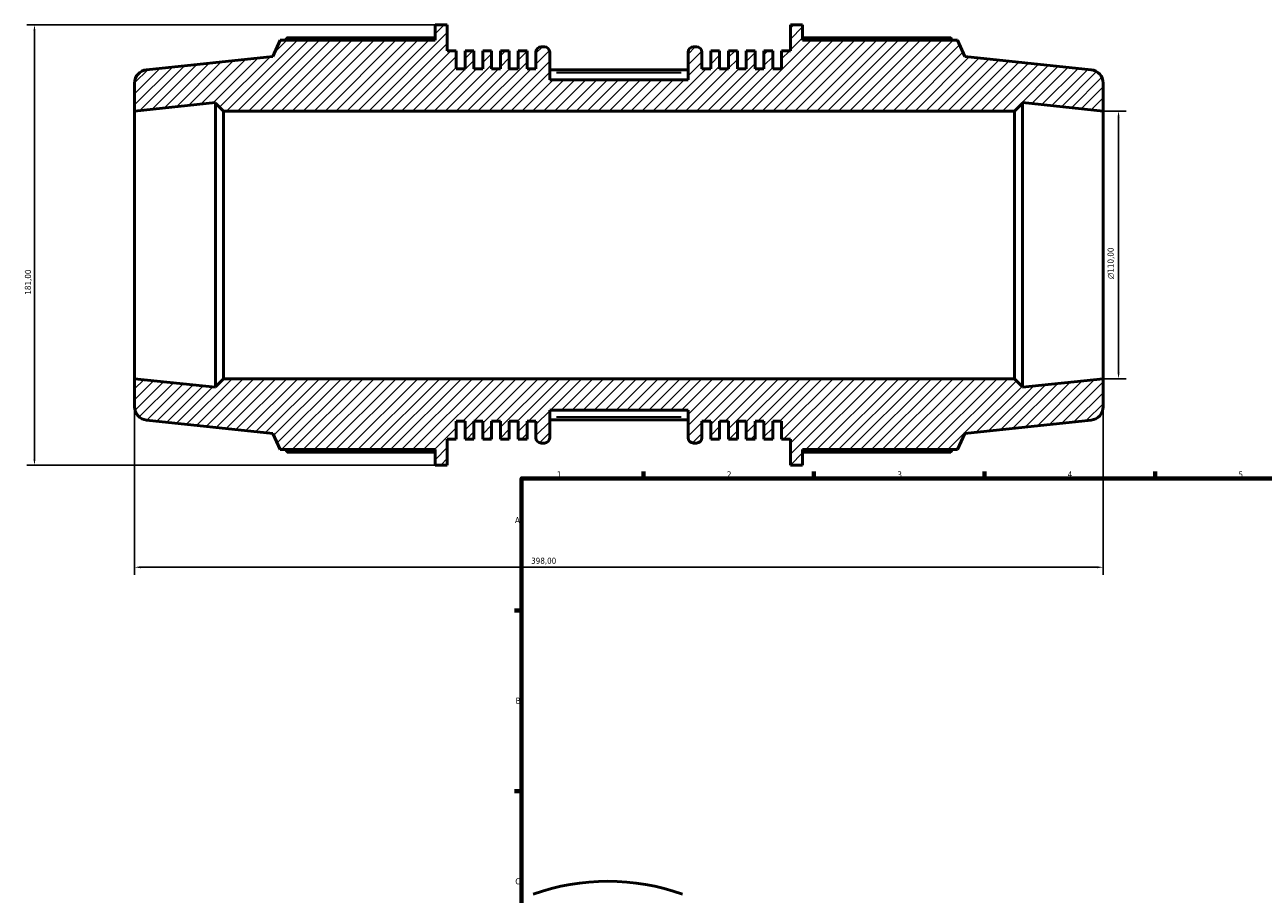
# Model space of a CAD drawing. Header units: millimetres. Extents: x -184 to 1437, y -87 to 1008.
# Tile 2 of 7: x -184 to 325, y 403 to 760. Entities that reach past the tile are written whole.
import ezdxf

# ---------------------------------------------------------------- set-up
doc = ezdxf.new("R2010")
doc.units = ezdxf.units.MM
for name, color, linetype, lineweight in [('Border (ISO)', 7, 'Continuous', 70), ('Dimension (ISO)', 7, 'Continuous', 25), ('Hatch (ISO)', 7, 'Continuous', 18), ('Visible (ISO)', 7, 'Continuous', 50), ('Visible Narrow (ISO)', 7, 'Continuous', 35)]:
    doc.layers.add(name, color=color, linetype=linetype, lineweight=lineweight)
doc.styles.add('Note Text (ISO)', font='tahoma.ttf')
doc.dimstyles.new('Default (ISO)', dxfattribs={"dimtxt": 2.5, "dimasz": 2.5, "dimexe": 3.175, "dimexo": 0, "dimgap": 0.762, "dimtad": 1, "dimrnd": 1e-08, "dimzin": 0, "dimtxsty": 'Note Text (ISO)', "dimcen": 0.09, "dimdle": 10, "dimclrd": 256, "dimclre": 256, "dimclrt": 256, "dimazin": 0, "dimtfac": 1.40208, "dimtmove": 0, "dimatfit": 3, "dimfxl": 1, "dimtolj": 1, "dimtzin": 0, "dimlwd": -1, "dimlwe": -1, "dimarcsym": 0})

# ---------------------------------------------------------------- blocks, each defined once
blk = doc.blocks.new('Borders Default Border')
at = {"layer": 'Border (ISO)'}
for p, q in [((70.08, 574), (70.08, 576.9)), ((140.17, 574), (140.17, 576.9)), ((210.25, 574), (210.25, 576.9)), ((280.33, 574), (280.33, 576.9)), ((20, 519.75), (17.1, 519.75)), ((20, 445.5), (17.1, 445.5))]:
    blk.add_line(p, q, dxfattribs=at)
at = {"layer": 'Border (ISO)', "flags": 128}
blk.add_lwpolyline([(20, 20), (20, 574), (821, 574), (821, 20), (20, 20)], dxfattribs=at)
at = {"layer": 'Border (ISO)', "color": 232, "true_color": 0xca0064, "char_height": 2.5, "attachment_point": 7, "style": 'Note Text (ISO)'}
for s, insert in [('1', (34.48, 574.4)), ('2', (104.37, 574.4)), ('3', (174.43, 574.35)), ('4', (244.42, 574.4)), ('5', (314.64, 574.35)), ('A', (17.29, 555.62)), ('B', (17.59, 481.38)), ('C', (17.43, 407.08))]:
    blk.add_mtext(s, dxfattribs=dict(at, insert=insert))
blk = doc.blocks.new('*D7')
at = {"layer": 'Defpoints', "color": 0, "transparency": 16777216}
for p in [(-139, 615), (259, 615), (-139, 537.5)]:
    blk.add_point(p, dxfattribs=at)
at = {"layer": 'Dimension (ISO)', "transparency": 16777216}
for p, q in [((-139, 615), (-139, 534.33)), ((259, 615), (259, 534.33)), ((256.5, 537.5), (-136.5, 537.5))]:
    blk.add_line(p, q, dxfattribs=at)
for points in [[(-136.5, 537.92), (-136.5, 537.08), (-139, 537.5)], [(256.5, 537.92), (256.5, 537.08), (259, 537.5)]]:
    blk.add_solid(points, dxfattribs=at)
at = {"layer": 'Dimension (ISO)', "color": 232, "true_color": 0xca0064, "transparency": 16777216, "insert": (23.94, 541.44), "char_height": 2.5, "attachment_point": 1, "style": 'Note Text (ISO)'}
blk.add_mtext('\\A1;398,00', dxfattribs=at)
blk = doc.blocks.new('*D8')
at = {"layer": 'Defpoints', "color": 0, "transparency": 16777216}
for p in [(-15.48, 760.5), (-180.16, 579.5), (-15.48, 579.5)]:
    blk.add_point(p, dxfattribs=at)
at = {"layer": 'Dimension (ISO)', "transparency": 16777216}
for p, q in [((-15.48, 760.5), (-183.34, 760.5)), ((-180.16, 758), (-180.16, 582)), ((-15.48, 579.5), (-183.34, 579.5))]:
    blk.add_line(p, q, dxfattribs=at)
for points in [[(-180.58, 758), (-179.75, 758), (-180.16, 760.5)], [(-180.58, 582), (-179.75, 582), (-180.16, 579.5)]]:
    blk.add_solid(points, dxfattribs=at)
at = {"layer": 'Dimension (ISO)', "color": 232, "true_color": 0xca0064, "transparency": 16777216, "insert": (-184.1, 649.55), "char_height": 2.5, "attachment_point": 1, "rotation": 90, "style": 'Note Text (ISO)'}
blk.add_mtext('\\A1;181,00', dxfattribs=at)
blk = doc.blocks.new('*D9')
at = {"layer": 'Defpoints', "color": 0, "transparency": 16777216}
for p in [(259, 725), (259, 615), (265.33, 615)]:
    blk.add_point(p, dxfattribs=at)
at = {"layer": 'Dimension (ISO)', "transparency": 16777216}
for p, q in [((259, 725), (268.5, 725)), ((265.33, 722.5), (265.33, 617.5)), ((259, 615), (268.5, 615))]:
    blk.add_line(p, q, dxfattribs=at)
for points in [[(264.91, 722.5), (265.74, 722.5), (265.33, 725)], [(264.91, 617.5), (265.74, 617.5), (265.33, 615)]]:
    blk.add_solid(points, dxfattribs=at)
at = {"layer": 'Dimension (ISO)', "color": 232, "true_color": 0xca0064, "transparency": 16777216, "insert": (260.8, 656.01), "char_height": 2.5, "attachment_point": 1, "rotation": 90, "style": 'Note Text (ISO)'}
blk.add_mtext('\\A1;\\fAIGDT|b0|i0;\\H2.5000;\\ln\\fTahoma|b0|i0;\\H2.5000;110,00', dxfattribs=at)

msp = doc.modelspace()

# ---------------------------------------------------------------- hatches: boundary and pattern name
at = {"layer": 'Hatch (ISO)'}
h = msp.add_hatch(dxfattribs=at)
h.set_pattern_fill('ANSI31', color=256, scale=25.4, style=0)
h.set_pattern_definition([(45, (0, 0), (-2.245064, 2.245064), [])])
edge = h.paths.add_edge_path()
edge.add_ellipse((253.5, 603.452), major_axis=(0.575, -5.47), ratio=1, start_angle=0, end_angle=84)
edge.add_line((259, 603.452), (259, 615))
edge.add_line((259, 615), (225.833, 611.514))
edge.add_line((225.833, 611.514), (225.833, 611.7))
edge.add_line((225.833, 611.7), (222.533, 615))
edge.add_line((222.533, 615), (-102.533, 615))
edge.add_line((-102.533, 615), (-105.833, 611.7))
edge.add_line((-105.833, 611.7), (-105.833, 611.514))
edge.add_line((-105.833, 611.514), (-139, 615))
edge.add_line((-139, 615), (-139, 603.452))
edge.add_ellipse((-133.5, 603.452), major_axis=(-5.5, 0), ratio=1, start_angle=0, end_angle=84)
edge.add_line((-134.075, 597.982), (-82.143, 592.524))
edge.add_line((-82.143, 592.524), (-79.165, 585.835))
edge.add_line((-79.165, 585.835), (-15.478, 585.835))
edge.add_line((-15.478, 585.835), (-15.478, 579.5))
edge.add_line((-15.478, 579.5), (-10.503, 579.5))
edge.add_line((-10.503, 579.5), (-10.503, 590.179))
edge.add_line((-10.503, 590.179), (-6.864, 590.179))
edge.add_line((-6.864, 590.179), (-6.864, 597.6))
edge.add_line((-6.864, 597.6), (-3.225, 597.6))
edge.add_line((-3.225, 597.6), (-3.225, 590.179))
edge.add_line((-3.225, 590.179), (0.414, 590.179))
edge.add_line((0.414, 590.179), (0.414, 597.6))
edge.add_line((0.414, 597.6), (4.053, 597.6))
edge.add_line((4.053, 597.6), (4.053, 590.179))
edge.add_line((4.053, 590.179), (7.691, 590.179))
edge.add_line((7.691, 590.179), (7.691, 597.6))
edge.add_line((7.691, 597.6), (11.33, 597.6))
edge.add_line((11.33, 597.6), (11.33, 590.179))
edge.add_line((11.33, 590.179), (14.969, 590.179))
edge.add_line((14.969, 590.179), (14.969, 597.6))
edge.add_line((14.969, 597.6), (18.608, 597.6))
edge.add_line((18.608, 597.6), (18.608, 590.179))
edge.add_line((18.608, 590.179), (22.247, 590.179))
edge.add_line((22.247, 590.179), (22.247, 597.6))
edge.add_line((22.247, 597.6), (25.886, 597.6))
edge.add_line((25.886, 597.6), (25.886, 590.75))
edge.add_ellipse((28.086, 590.75), major_axis=(-2.2, 0), ratio=1, start_angle=0, end_angle=90)
edge.add_line((28.086, 588.55), (29.371, 588.55))
edge.add_ellipse((29.371, 590.75), major_axis=(0, -2.2), ratio=1, start_angle=0, end_angle=90)
edge.add_line((31.571, 590.75), (31.571, 602.125))
edge.add_line((31.571, 602.125), (88.429, 602.125))
edge.add_line((88.429, 602.125), (88.429, 590.75))
edge.add_ellipse((90.629, 590.75), major_axis=(-2.2, 0), ratio=1, start_angle=0, end_angle=90)
edge.add_line((90.629, 588.55), (91.914, 588.55))
edge.add_ellipse((91.914, 590.75), major_axis=(0, -2.2), ratio=1, start_angle=0, end_angle=90)
edge.add_line((94.114, 590.75), (94.114, 597.6))
edge.add_line((94.114, 597.6), (97.753, 597.6))
edge.add_line((97.753, 597.6), (97.753, 590.179))
edge.add_line((97.753, 590.179), (101.392, 590.179))
edge.add_line((101.392, 590.179), (101.392, 597.6))
edge.add_line((101.392, 597.6), (105.031, 597.6))
edge.add_line((105.031, 597.6), (105.031, 590.179))
edge.add_line((105.031, 590.179), (108.67, 590.179))
edge.add_line((108.67, 590.179), (108.67, 597.6))
edge.add_line((108.67, 597.6), (112.309, 597.6))
edge.add_line((112.309, 597.6), (112.309, 590.179))
edge.add_line((112.309, 590.179), (115.947, 590.179))
edge.add_line((115.947, 590.179), (115.947, 597.6))
edge.add_line((115.947, 597.6), (119.586, 597.6))
edge.add_line((119.586, 597.6), (119.586, 590.179))
edge.add_line((119.586, 590.179), (123.225, 590.179))
edge.add_line((123.225, 590.179), (123.225, 597.6))
edge.add_line((123.225, 597.6), (126.864, 597.6))
edge.add_line((126.864, 597.6), (126.864, 590.179))
edge.add_line((126.864, 590.179), (130.503, 590.179))
edge.add_line((130.503, 590.179), (130.503, 579.5))
edge.add_line((130.503, 579.5), (135.478, 579.5))
edge.add_line((135.478, 579.5), (135.478, 585.835))
edge.add_line((135.478, 585.835), (199.165, 585.835))
edge.add_line((199.165, 585.835), (202.143, 592.524))
edge.add_line((202.143, 592.524), (254.075, 597.982))
edge = h.paths.add_edge_path()
edge.add_ellipse((253.5, 736.548), major_axis=(5.5, 0), ratio=1, start_angle=0, end_angle=84)
edge.add_line((254.075, 742.018), (202.143, 747.476))
edge.add_line((202.143, 747.476), (199.165, 754.165))
edge.add_line((199.165, 754.165), (135.478, 754.165))
edge.add_line((135.478, 754.165), (135.478, 760.5))
edge.add_line((135.478, 760.5), (130.503, 760.5))
edge.add_line((130.503, 760.5), (130.503, 749.821))
edge.add_line((130.503, 749.821), (126.864, 749.821))
edge.add_line((126.864, 749.821), (126.864, 742.4))
edge.add_line((126.864, 742.4), (123.225, 742.4))
edge.add_line((123.225, 742.4), (123.225, 749.821))
edge.add_line((123.225, 749.821), (119.586, 749.821))
edge.add_line((119.586, 749.821), (119.586, 742.4))
edge.add_line((119.586, 742.4), (115.947, 742.4))
edge.add_line((115.947, 742.4), (115.947, 749.821))
edge.add_line((115.947, 749.821), (112.309, 749.821))
edge.add_line((112.309, 749.821), (112.309, 742.4))
edge.add_line((112.309, 742.4), (108.67, 742.4))
edge.add_line((108.67, 742.4), (108.67, 749.821))
edge.add_line((108.67, 749.821), (105.031, 749.821))
edge.add_line((105.031, 749.821), (105.031, 742.4))
edge.add_line((105.031, 742.4), (101.392, 742.4))
edge.add_line((101.392, 742.4), (101.392, 749.821))
edge.add_line((101.392, 749.821), (97.753, 749.821))
edge.add_line((97.753, 749.821), (97.753, 742.4))
edge.add_line((97.753, 742.4), (94.114, 742.4))
edge.add_line((94.114, 742.4), (94.114, 749.25))
edge.add_ellipse((91.914, 749.25), major_axis=(2.2, 0), ratio=1, start_angle=0, end_angle=90)
edge.add_line((91.914, 751.45), (90.629, 751.45))
edge.add_ellipse((90.629, 749.25), major_axis=(0, 2.2), ratio=1, start_angle=0, end_angle=90)
edge.add_line((88.429, 749.25), (88.429, 737.875))
edge.add_line((88.429, 737.875), (31.571, 737.875))
edge.add_line((31.571, 737.875), (31.571, 749.25))
edge.add_ellipse((29.371, 749.25), major_axis=(2.2, 0), ratio=1, start_angle=0, end_angle=90)
edge.add_line((29.371, 751.45), (28.086, 751.45))
edge.add_ellipse((28.086, 749.25), major_axis=(0, 2.2), ratio=1, start_angle=0, end_angle=90)
edge.add_line((25.886, 749.25), (25.886, 742.4))
edge.add_line((25.886, 742.4), (22.247, 742.4))
edge.add_line((22.247, 742.4), (22.247, 749.821))
edge.add_line((22.247, 749.821), (18.608, 749.821))
edge.add_line((18.608, 749.821), (18.608, 742.4))
edge.add_line((18.608, 742.4), (14.969, 742.4))
edge.add_line((14.969, 742.4), (14.969, 749.821))
edge.add_line((14.969, 749.821), (11.33, 749.821))
edge.add_line((11.33, 749.821), (11.33, 742.4))
edge.add_line((11.33, 742.4), (7.691, 742.4))
edge.add_line((7.691, 742.4), (7.691, 749.821))
edge.add_line((7.691, 749.821), (4.053, 749.821))
edge.add_line((4.053, 749.821), (4.053, 742.4))
edge.add_line((4.053, 742.4), (0.414, 742.4))
edge.add_line((0.414, 742.4), (0.414, 749.821))
edge.add_line((0.414, 749.821), (-3.225, 749.821))
edge.add_line((-3.225, 749.821), (-3.225, 742.4))
edge.add_line((-3.225, 742.4), (-6.864, 742.4))
edge.add_line((-6.864, 742.4), (-6.864, 749.821))
edge.add_line((-6.864, 749.821), (-10.503, 749.821))
edge.add_line((-10.503, 749.821), (-10.503, 760.5))
edge.add_line((-10.503, 760.5), (-15.478, 760.5))
edge.add_line((-15.478, 760.5), (-15.478, 754.165))
edge.add_line((-15.478, 754.165), (-79.165, 754.165))
edge.add_line((-79.165, 754.165), (-82.143, 747.476))
edge.add_line((-82.143, 747.476), (-134.075, 742.018))
edge.add_ellipse((-133.5, 736.548), major_axis=(-0.575, 5.47), ratio=1, start_angle=0, end_angle=84)
edge.add_line((-139, 736.548), (-139, 725))
edge.add_line((-139, 725), (-105.833, 728.486))
edge.add_line((-105.833, 728.486), (-105.833, 728.3))
edge.add_line((-105.833, 728.3), (-102.533, 725))
edge.add_line((-102.533, 725), (222.533, 725))
edge.add_line((222.533, 725), (225.833, 728.3))
edge.add_line((225.833, 728.3), (225.833, 728.486))
edge.add_line((225.833, 728.486), (259, 725))
edge.add_line((259, 725), (259, 736.548))

# ---------------------------------------------------------------- linework, layer by layer
at = {"layer": 'Visible (ISO)'}
for p, q in [((-10.503, 760.5), (-15.478, 760.5)), ((-15.478, 760.5), (-15.478, 754.165)), ((-10.503, 749.821), (-10.503, 760.5)), ((135.478, 760.5), (130.503, 760.5)), ((130.503, 760.5), (130.503, 749.821)), ((135.478, 754.165), (135.478, 760.5)), ((-79.165, 754.165), (-82.143, 747.476)), ((-15.478, 754.165), (-79.165, 754.165)), ((-15.478, 755.154), (-76.344, 755.154)), ((196.344, 755.154), (135.478, 755.154)), ((199.165, 754.165), (135.478, 754.165)), ((202.143, 747.476), (199.165, 754.165)), ((-6.864, 749.821), (-10.503, 749.821)), ((-6.864, 742.4), (-6.864, 749.821)), ((0.414, 749.821), (-3.225, 749.821)), ((-3.225, 749.821), (-3.225, 742.4)), ((0.414, 742.4), (0.414, 749.821)), ((7.691, 749.821), (4.053, 749.821)), ((4.053, 749.821), (4.053, 742.4)), ((7.691, 742.4), (7.691, 749.821)), ((14.969, 749.821), (11.33, 749.821)), ((11.33, 749.821), (11.33, 742.4)), ((14.969, 742.4), (14.969, 749.821)), ((22.247, 749.821), (18.608, 749.821)), ((18.608, 749.821), (18.608, 742.4)), ((22.247, 742.4), (22.247, 749.821)), ((25.886, 749.25), (25.886, 742.4)), ((29.371, 751.45), (28.086, 751.45)), ((31.571, 737.875), (31.571, 749.25)), ((88.429, 749.25), (88.429, 737.875)), ((91.914, 751.45), (90.629, 751.45)), ((94.114, 742.4), (94.114, 749.25)), ((101.392, 749.821), (97.753, 749.821)), ((97.753, 749.821), (97.753, 742.4)), ((101.392, 742.4), (101.392, 749.821)), ((108.67, 749.821), (105.031, 749.821)), ((105.031, 749.821), (105.031, 742.4)), ((108.67, 742.4), (108.67, 749.821)), ((115.947, 749.821), (112.309, 749.821)), ((112.309, 749.821), (112.309, 742.4)), ((115.947, 742.4), (115.947, 749.821)), ((123.225, 749.821), (119.586, 749.821)), ((119.586, 749.821), (119.586, 742.4)), ((123.225, 742.4), (123.225, 749.821)), ((130.503, 749.821), (126.864, 749.821)), ((126.864, 749.821), (126.864, 742.4)), ((-82.143, 747.476), (-134.075, 742.018)), ((254.075, 742.018), (202.143, 747.476)), ((-3.225, 742.4), (-6.864, 742.4)), ((4.053, 742.4), (0.414, 742.4)), ((11.33, 742.4), (7.691, 742.4)), ((18.608, 742.4), (14.969, 742.4)), ((25.886, 742.4), (22.247, 742.4)), ((88.429, 741.965), (31.571, 741.965)), ((97.753, 742.4), (94.114, 742.4)), ((105.031, 742.4), (101.392, 742.4)), ((112.309, 742.4), (108.67, 742.4)), ((119.586, 742.4), (115.947, 742.4)), ((126.864, 742.4), (123.225, 742.4)), ((-139, 736.548), (-139, 725)), ((88.429, 737.875), (31.571, 737.875)), ((259, 725), (259, 736.548)), ((-139, 725), (-105.833, 728.486)), ((-105.833, 728.486), (-105.833, 728.3)), ((-105.833, 728.3), (-102.533, 725)), ((-105.833, 728.3), (-105.833, 611.7)), ((222.533, 725), (225.833, 728.3)), ((225.833, 728.3), (225.833, 728.486)), ((225.833, 728.486), (259, 725)), ((225.833, 611.7), (225.833, 728.3)), ((-139, 615), (-139, 725)), ((-102.533, 725), (222.533, 725)), ((-102.533, 615), (-102.533, 725)), ((222.533, 725), (222.533, 615)), ((259, 615), (259, 725)), ((-105.833, 611.514), (-139, 615)), ((-139, 615), (-139, 603.452)), ((-102.533, 615), (-105.833, 611.7)), ((-105.833, 611.7), (-105.833, 611.514)), ((222.533, 615), (-102.533, 615)), ((225.833, 611.7), (222.533, 615)), ((259, 615), (225.833, 611.514)), ((225.833, 611.514), (225.833, 611.7)), ((259, 603.452), (259, 615)), ((31.571, 590.75), (31.571, 602.125)), ((31.571, 602.125), (88.429, 602.125)), ((88.429, 602.125), (88.429, 590.75)), ((-134.075, 597.982), (-82.143, 592.524)), ((-6.864, 590.179), (-6.864, 597.6)), ((-6.864, 597.6), (-3.225, 597.6)), ((-3.225, 597.6), (-3.225, 590.179)), ((0.414, 590.179), (0.414, 597.6)), ((0.414, 597.6), (4.053, 597.6)), ((4.053, 597.6), (4.053, 590.179)), ((7.691, 590.179), (7.691, 597.6)), ((7.691, 597.6), (11.33, 597.6)), ((11.33, 597.6), (11.33, 590.179)), ((14.969, 590.179), (14.969, 597.6)), ((14.969, 597.6), (18.608, 597.6)), ((18.608, 597.6), (18.608, 590.179)), ((22.247, 590.179), (22.247, 597.6)), ((22.247, 597.6), (25.886, 597.6)), ((25.886, 597.6), (25.886, 590.75)), ((88.429, 598.035), (31.571, 598.035)), ((94.114, 590.75), (94.114, 597.6)), ((94.114, 597.6), (97.753, 597.6)), ((97.753, 597.6), (97.753, 590.179)), ((101.392, 590.179), (101.392, 597.6)), ((101.392, 597.6), (105.031, 597.6)), ((105.031, 597.6), (105.031, 590.179)), ((108.67, 590.179), (108.67, 597.6)), ((108.67, 597.6), (112.309, 597.6)), ((112.309, 597.6), (112.309, 590.179)), ((115.947, 590.179), (115.947, 597.6)), ((115.947, 597.6), (119.586, 597.6)), ((119.586, 597.6), (119.586, 590.179)), ((123.225, 590.179), (123.225, 597.6)), ((123.225, 597.6), (126.864, 597.6)), ((126.864, 597.6), (126.864, 590.179)), ((202.143, 592.524), (254.075, 597.982)), ((-82.143, 592.524), (-79.165, 585.835)), ((199.165, 585.835), (202.143, 592.524)), ((-79.165, 585.835), (-15.478, 585.835)), ((-15.478, 585.835), (-15.478, 579.5)), ((-10.503, 579.5), (-10.503, 590.179)), ((-10.503, 590.179), (-6.864, 590.179)), ((-3.225, 590.179), (0.414, 590.179)), ((4.053, 590.179), (7.691, 590.179)), ((11.33, 590.179), (14.969, 590.179)), ((18.608, 590.179), (22.247, 590.179)), ((28.086, 588.55), (29.371, 588.55)), ((90.629, 588.55), (91.914, 588.55)), ((97.753, 590.179), (101.392, 590.179)), ((105.031, 590.179), (108.67, 590.179)), ((112.309, 590.179), (115.947, 590.179)), ((119.586, 590.179), (123.225, 590.179)), ((126.864, 590.179), (130.503, 590.179)), ((130.503, 590.179), (130.503, 579.5)), ((135.478, 579.5), (135.478, 585.835)), ((135.478, 585.835), (199.165, 585.835)), ((-76.344, 584.846), (-15.478, 584.846)), ((135.478, 584.846), (196.344, 584.846)), ((-15.478, 579.5), (-10.503, 579.5)), ((130.503, 579.5), (135.478, 579.5))]:
    msp.add_line(p, q, dxfattribs=at)
for centre, radius, start, end in [((28.086, 749.25), 2.2, 90, 180), ((29.371, 749.25), 2.2, 0, 90), ((90.629, 749.25), 2.2, 90, 180), ((91.914, 749.25), 2.2, 0, 90), ((-133.5, 736.548), 5.5, 96, 180), ((253.5, 736.548), 5.5, 0, 84), ((-133.5, 603.452), 5.5, 180, 264), ((253.5, 603.452), 5.5, 276, 0), ((28.086, 590.75), 2.2, 180, 270), ((29.371, 590.75), 2.2, 270, 0), ((90.629, 590.75), 2.2, 180, 270), ((91.914, 590.75), 2.2, 270, 0), ((55.459, 317.927), 90.5, 70.20802, 109.79198)]:
    msp.add_arc(centre, radius, start, end, dxfattribs=at)
for points, weights in [([(-76.344, 755.154), (-76.701, 754.655), (-77.046, 754.165)], [1, 1.00070881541, 1.00126976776]), ([(197.046, 754.165), (196.701, 754.655), (196.344, 755.154)], [1.00126976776, 1.00070881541, 1]), ([(-77.046, 585.835), (-76.701, 585.345), (-76.344, 584.846)], [1.00126976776, 1.00070881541, 1]), ([(196.344, 584.846), (196.701, 585.345), (197.046, 585.835)], [1, 1.00070881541, 1.00126976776])]:
    msp.add_rational_spline(points, weights, degree=2, dxfattribs=at)
at = {"layer": 'Visible Narrow (ISO)'}
for p, q in [((34.414, 740.865), (85.586, 740.865)), ((85.586, 599.135), (34.414, 599.135))]:
    msp.add_line(p, q, dxfattribs=at)

# ---------------------------------------------------------------- block references
msp.add_blockref('Borders Default Border', (0, 0))

# ---------------------------------------------------------------- dimensions: what is measured, and where the dimension line sits
at = {"layer": 'Dimension (ISO)'}
for base, p1, p2, angle, picture, middle in [((-180.164, 579.5), (-15.478, 760.5), (-15.478, 579.5), 90, '*D8', (-180.164, 654.5)), ((-139, 537.5), (259, 615), (-139, 615), 180, '*D7', (29, 537.5))]:
    dim = msp.add_linear_dim(base=base, p1=p1, p2=p2, angle=angle, dimstyle='Default (ISO)', override={"dimdec": 2, "dimtp": 0, "dimtm": 0, "dimtdec": 2, "dimtofl": 0, "dimatfit": 1}, dxfattribs=at)
    dim.commit()
    dim.dimension.update_dxf_attribs({"geometry": picture, "text_midpoint": middle, "dimtype": 160})
dim = msp.add_linear_dim(base=(265.327, 615), p1=(259, 725), p2=(259, 615), angle=90, text='\\fAIGDT|b0|i0;\\H2.5000;\\ln\\fTahoma|b0|i0;\\H2.5000;<>', dimstyle='Default (ISO)', override={"dimdec": 2, "dimtp": 0, "dimtm": 0, "dimtdec": 2, "dimtofl": 0, "dimatfit": 1}, dxfattribs=at)
dim.commit()
dim.dimension.update_dxf_attribs({"geometry": '*D9', "text_midpoint": (265.327, 662.5), "dimtype": 160})

doc.saveas('drawing.dxf')
